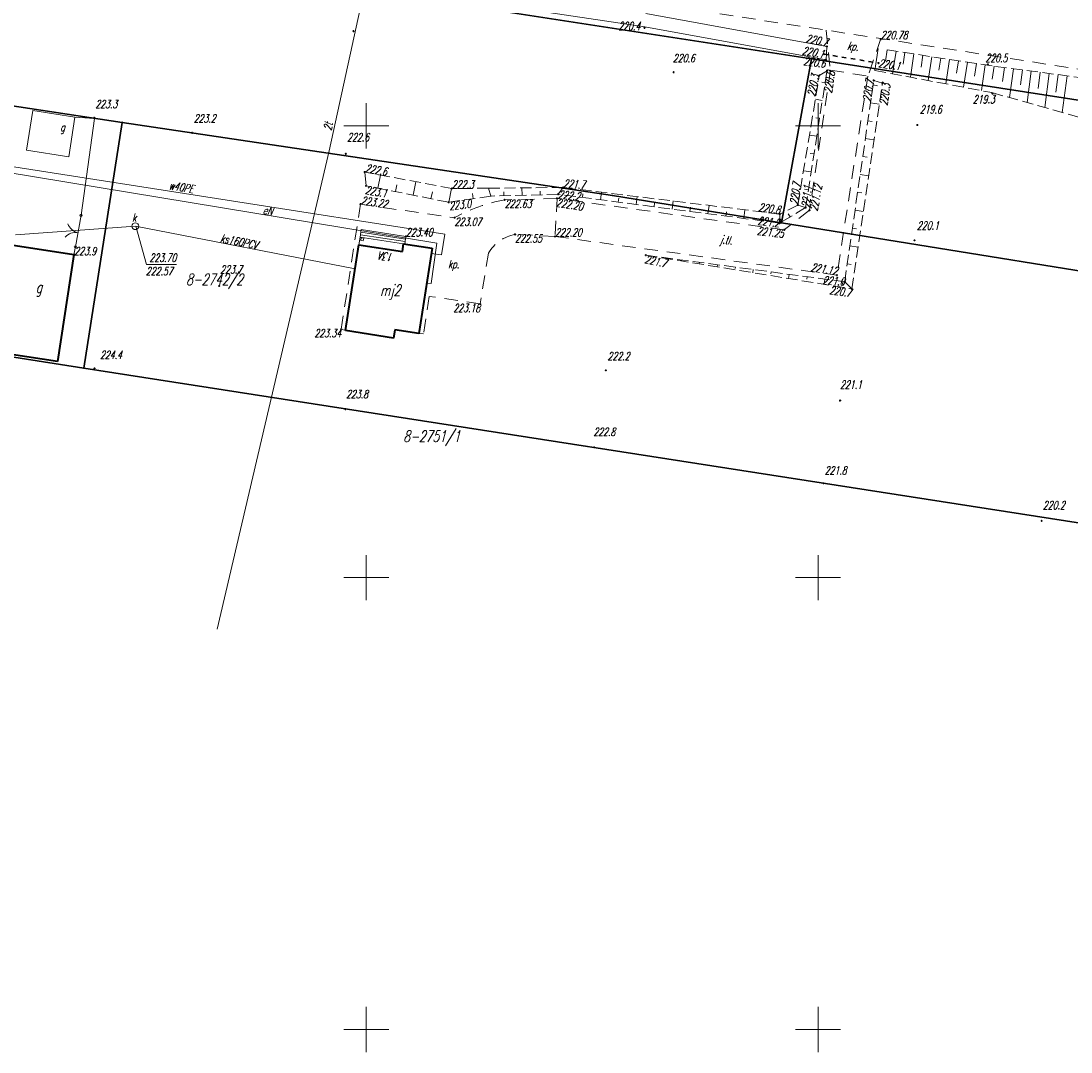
# Model space of a CAD drawing. Header units: millimetres. Extents: x 7501998 to 7504402, y 5666312 to 5667240.
# Tile 8 of 51: x 7502362 to 7502478, y 5666748 to 5666862. Entities that reach past the tile are written whole.
import ezdxf
from ezdxf.enums import TextEntityAlignment as Align

# ---------------------------------------------------------------- set-up
doc = ezdxf.new("R2010")
doc.units = ezdxf.units.MM
doc.header["$MEASUREMENT"] = 0
for name, pattern in [('1', [0]), ('3', [1, 0.5, -0.5]), ('4', [2.5, 1.5, -1]), ('BGS', [7.5, 7.5]), ('KOR', [0]), ('WSD', [1.75, 1.25, -0.5]), ('WSQ', [1.75, 1.25, -0.5])]:
    doc.linetypes.add(name, pattern=pattern)
doc.layers.get('0').update_dxf_attribs({"color": 250, "linetype": 'CONTINUOUS', "lineweight": 100})
for name, color, linetype, lineweight in [('Dzialki', 7, '1', 30), ('EADTD_T_0', 7, 'CONTINUOUS', 18), ('EBTPO_L_2', 7, '1', 18), ('EBUOA_T_0', 7, 'CONTINUOUS', 18), ('EBUOA_T_1', 7, 'CONTINUOUS', 25), ('EBUPP_L_0', 7, '1', 18), ('EBUPP_L_1', 7, '1', 40), ('EUZPU_L_3', 7, 'KOR', 18), ('Numery_dzialek', 7, 'CONTINUOUS', 18), ('Podzial_sekcyjny_krzyze', 7, '1', 18), ('Punkty', 7, 'CONTINUOUS', 9), ('SDROK_T_0', 7, 'CONTINUOUS', 18), ('SDRPK_L_1', 7, '4', 18), ('SDRPT_L_0', 7, '3', 35), ('SZOPO_L_0', 7, 'BGS', 18), ('SZOPO_T_0', 7, 'CONTINUOUS', 18), ('UEEOO_T_0', 1, 'CONTINUOUS', 25), ('UEEPON_L_0', 1, '1', 18), ('UKKOA_T_2', 14, 'CONTINUOUS', 18), ('UKKOC_T_2', 14, 'CONTINUOUS', 18), ('UKKOO_T_2', 14, 'CONTINUOUS', 18), ('UKKPA_T_4', 14, 'CONTINUOUS', 18), ('UKKPOD_L_0', 23, '1', 18), ('UTTOO_T_0', 11, 'CONTINUOUS', 25), ('UTTPO_L_0', 11, '1', 18), ('UWWOO_T_0', 5, 'CONTINUOUS', 18), ('UWWPO_L_0', 5, '1', 18), ('WUKOS_T_0', 7, 'CONTINUOUS', 35), ('WUKOS_T_1', 7, 'CONTINUOUS', 15), ('WUKPS_L_2', 7, '1', 18)]:
    doc.layers.add(name, color=color, linetype=linetype, lineweight=lineweight)
doc.styles.get("Standard").update_dxf_attribs({"font": 'Simplex.SHX', "width": 0.75})

# ---------------------------------------------------------------- blocks, each defined once
blk = doc.blocks.new('GRO')
at = {"linetype": 'Continuous'}
blk.add_circle((0, 0), 0.045, dxfattribs=at)
blk = doc.blocks.new('BGB')
at = {"linetype": 'Continuous'}
for centre, start, end in [((-1.5, 0), 359.9995, 60), ((1.5, 0), 120, 180.0005)]:
    blk.add_arc(centre, 1.5, start, end, dxfattribs=at)
blk = doc.blocks.new('ARM')
at = {"linetype": 'Continuous'}
blk.add_circle((0, 0), 0.125, dxfattribs=at)
blk = doc.blocks.new('UKK')
at = {"linetype": 'Continuous'}
blk.add_circle((0, 0), 0.375, dxfattribs=at)
blk = doc.blocks.new('WSP')
at = {"linetype": 'Continuous'}
blk.add_circle((0, 0), 0.045, dxfattribs=at)

msp = doc.modelspace()

# ---------------------------------------------------------------- linework, layer by layer
at = {"layer": 'Dzialki'}
for p, q in [((7502449.26, 5666857.42), (7502332.93, 5666875.38)), ((7502326.52, 5666857.33), (7502373, 5666850.39)), ((7502449.26, 5666857.42), (7502445.94, 5666839.27)), ((7502568.04, 5666839.08), (7502449.26, 5666857.42)), ((7502368.75, 5666823.19), (7502373, 5666850.39)), ((7502373, 5666850.39), (7502427.24, 5666842.29)), ((7502427.24, 5666842.29), (7502445.94, 5666839.27)), ((7502445.94, 5666839.27), (7502529.26, 5666825.84)), ((7502368.75, 5666823.19), (7502317.23, 5666831.21)), ((7502525.58, 5666798.77), (7502368.75, 5666823.19))]:
    msp.add_line(p, q, dxfattribs=at)
at = {"layer": 'EBTPO_L_2', "linetype": '1'}
for p, q in [((7502399.44, 5666838.54), (7502399.32, 5666837.7)), ((7502404.33, 5666837.45), (7502399.4, 5666838.22)), ((7502404.38, 5666837.77), (7502399.44, 5666838.54)), ((7502399.32, 5666837.7), (7502399.18, 5666836.84)), ((7502404.13, 5666836.95), (7502399.32, 5666837.7)), ((7502404.29, 5666837.19), (7502399.36, 5666837.96)), ((7502399.38, 5666837.3), (7502399.42, 5666837.6)), ((7502399.67, 5666837.26), (7502399.38, 5666837.3)), ((7502399.42, 5666837.6), (7502399.72, 5666837.56)), ((7502399.72, 5666837.56), (7502399.67, 5666837.26)), ((7502404.38, 5666837.77), (7502404.25, 5666836.93)), ((7502407.28, 5666836.46), (7502404.13, 5666836.95))]:
    msp.add_line(p, q, dxfattribs=at)
at = {"layer": 'EBUPP_L_0', "linetype": '1'}
for p, q in [((7502362.39, 5666847.3), (7502363.08, 5666851.7)), ((7502363.08, 5666851.7), (7502367.76, 5666850.98)), ((7502367.76, 5666850.98), (7502367.07, 5666846.57)), ((7502367.07, 5666846.57), (7502362.39, 5666847.3))]:
    msp.add_line(p, q, dxfattribs=at)
at = {"layer": 'EBUPP_L_1', "linetype": '1'}
for p, q in [((7502360.69, 5666836.82), (7502367.63, 5666835.78)), ((7502397.71, 5666827.37), (7502399.18, 5666836.84)), ((7502399.18, 5666836.84), (7502404, 5666836.09)), ((7502404, 5666836.09), (7502404.13, 5666836.95)), ((7502404.13, 5666836.95), (7502407.28, 5666836.46)), ((7502407.28, 5666836.46), (7502405.81, 5666827.01)), ((7502367.63, 5666835.78), (7502365.82, 5666823.92)), ((7502403.02, 5666826.52), (7502397.71, 5666827.37)), ((7502403.16, 5666827.43), (7502403.02, 5666826.52)), ((7502405.81, 5666827.01), (7502403.16, 5666827.43)), ((7502365.82, 5666823.92), (7502358.88, 5666824.98))]:
    msp.add_line(p, q, dxfattribs=at)
at = {"layer": 'EUZPU_L_3', "linetype": 'KOR'}
for p, q in [((7502403.89, 5666864.99), (7502430.83, 5666860.98)), ((7502430.94, 5666862.44), (7502450.98, 5666858.79)), ((7502450.88, 5666857.32), (7502430.83, 5666860.98)), ((7502450.98, 5666858.79), (7502450.88, 5666857.32))]:
    msp.add_line(p, q, dxfattribs=at)
at = {"layer": 'Podzial_sekcyjny_krzyze'}
for p, q in [((7502400, 5666847.5), (7502400, 5666852.5)), ((7502450, 5666847.5), (7502450, 5666852.5)), ((7502397.5, 5666850), (7502402.5, 5666850)), ((7502447.5, 5666850), (7502452.5, 5666850)), ((7502400, 5666797.5), (7502400, 5666802.5)), ((7502450, 5666797.5), (7502450, 5666802.5)), ((7502397.5, 5666800), (7502402.5, 5666800)), ((7502447.5, 5666800), (7502452.5, 5666800)), ((7502400, 5666747.5), (7502400, 5666752.5)), ((7502450, 5666747.5), (7502450, 5666752.5)), ((7502397.5, 5666750), (7502402.5, 5666750)), ((7502447.5, 5666750), (7502452.5, 5666750))]:
    msp.add_line(p, q, dxfattribs=at)
at = {"layer": 'SDRPK_L_1', "linetype": '4'}
for p, q in [((7502509.79, 5666851.52), (7502407.16, 5666867.33)), ((7502450.88, 5666860.59), (7502451.36, 5666856.16)), ((7502456.96, 5666859.66), (7502455.51, 5666855.52)), ((7502451.36, 5666856.16), (7502449.05, 5666840.66)), ((7502451.36, 5666856.16), (7502455.51, 5666855.52)), ((7502455.51, 5666855.52), (7502452.09, 5666833.48)), ((7502421.12, 5666841.97), (7502415.32, 5666841.82)), ((7502421.12, 5666841.97), (7502420.89, 5666837.76)), ((7502446.26, 5666838.5), (7502421.12, 5666841.97)), ((7502397.22, 5666827.5), (7502399.36, 5666841.33)), ((7502399.36, 5666841.33), (7502409.77, 5666839.84)), ((7502449.05, 5666840.66), (7502446.26, 5666838.5)), ((7502420.89, 5666837.76), (7502416.47, 5666837.99)), ((7502452.09, 5666833.48), (7502420.89, 5666837.76)), ((7502413.51, 5666835.91), (7502412.6, 5666830.29)), ((7502406.96, 5666831.13), (7502406.35, 5666826.97)), ((7502412.6, 5666830.29), (7502406.96, 5666831.13)), ((7502397.71, 5666827.37), (7502397.22, 5666827.5)), ((7502406.35, 5666826.97), (7502405.81, 5666827.01))]:
    msp.add_line(p, q, dxfattribs=at)
for centre, radius, start, end in [((7502418.68, 5666823.63), 18.5, 100.4706, 118.7978), ((7502417.29, 5666833.68), 4.39, 100.7496, 149.442)]:
    msp.add_arc(centre, radius, start, end, dxfattribs=at)
at = {"layer": 'SDRPT_L_0', "linetype": '3'}
msp.add_line((7502450.66, 5666857.94), (7502456.71, 5666856.95), dxfattribs=at)
at = {"layer": 'SZOPO_L_0', "linetype": 'BGS'}
for p, q in [((7502369.93, 5666850.8), (7502367.76, 5666850.98)), ((7502368.44, 5666840.11), (7502369.93, 5666850.8)), ((7502367.81, 5666836.61), (7502368.44, 5666840.11)), ((7502367.63, 5666835.78), (7502367.81, 5666836.61))]:
    msp.add_line(p, q, dxfattribs=at)
at = {"layer": 'UEEPON_L_0', "linetype": '1'}
for p, q in [((7502407.81, 5666837.02), (7502360.16, 5666844.87)), ((7502407.18, 5666832.54), (7502407.81, 5666837.02)), ((7502406.68, 5666832.61), (7502407.18, 5666832.54))]:
    msp.add_line(p, q, dxfattribs=at)
at = {"layer": 'UKKOC_T_2', "linetype": 'Continuous'}
for p, q in [((7502374.5, 5666838.89), (7502375.68, 5666834.66)), ((7502375.68, 5666834.66), (7502379, 5666834.66))]:
    msp.add_line(p, q, dxfattribs=at)
at = {"layer": 'UKKPOD_L_0', "linetype": '1'}
for p, q in [((7502374.44, 5666838.89), (7502361.19, 5666837.93)), ((7502398.77, 5666834.17), (7502374.44, 5666838.89))]:
    msp.add_line(p, q, dxfattribs=at)
at = {"layer": 'UTTPO_L_0', "linetype": '1'}
for p, q in [((7502395.88, 5666847.23), (7502400.01, 5666866.17)), ((7502383.5, 5666794.31), (7502395.88, 5666847.23))]:
    msp.add_line(p, q, dxfattribs=at)
at = {"layer": 'UWWPO_L_0', "linetype": '1'}
for p, q in [((7502360.52, 5666845.55), (7502408.69, 5666838.01)), ((7502408.69, 5666838.01), (7502408.31, 5666835.72)), ((7502407.28, 5666836.46), (7502407.19, 5666835.87)), ((7502407.19, 5666835.87), (7502408.31, 5666835.72))]:
    msp.add_line(p, q, dxfattribs=at)
at = {"layer": 'WUKPS_L_2', "linetype": '1'}
for p, q in [((7502456.65, 5666858.56), (7502456.28, 5666856.14)), ((7502457.64, 5666858.41), (7502457.45, 5666857.18)), ((7502458.63, 5666858.26), (7502458.25, 5666855.77)), ((7502459.61, 5666858.11), (7502459.42, 5666856.84)), ((7502460.6, 5666857.96), (7502460.22, 5666855.4)), ((7502461.59, 5666857.81), (7502461.4, 5666856.51)), ((7502462.58, 5666857.66), (7502462.18, 5666855.02)), ((7502463.57, 5666857.51), (7502463.37, 5666856.17)), ((7502464.56, 5666857.36), (7502464.15, 5666854.65)), ((7502465.55, 5666857.21), (7502465.34, 5666855.84)), ((7502466.54, 5666857.06), (7502466.11, 5666854.27)), ((7502467.52, 5666856.91), (7502467.31, 5666855.5)), ((7502450.99, 5666856.11), (7502450.14, 5666855.58)), ((7502468.51, 5666856.76), (7502468.08, 5666853.9)), ((7502469.5, 5666856.61), (7502469.28, 5666855.16)), ((7502470.62, 5666856.46), (7502470.42, 5666854.93)), ((7502471.62, 5666856.33), (7502471.19, 5666853.13)), ((7502472.61, 5666856.2), (7502472.39, 5666854.53)), ((7502473.6, 5666856.07), (7502473.14, 5666852.58)), ((7502474.59, 5666855.94), (7502474.35, 5666854.13)), ((7502475.58, 5666855.81), (7502475.08, 5666852.04)), ((7502476.57, 5666855.67), (7502476.31, 5666853.72)), ((7502450.78, 5666854.79), (7502450.4, 5666854.85)), ((7502456.09, 5666854.53), (7502456.58, 5666854.45)), ((7502456.16, 5666855.03), (7502457.12, 5666854.74)), ((7502477.56, 5666855.54), (7502477.03, 5666851.49)), ((7502450.47, 5666852.82), (7502449.7, 5666852.94)), ((7502455.8, 5666852.55), (7502456.77, 5666852.41)), ((7502450.17, 5666850.84), (7502449.77, 5666850.9)), ((7502455.52, 5666850.57), (7502456, 5666850.5)), ((7502449.86, 5666848.86), (7502449.05, 5666848.99)), ((7502455.23, 5666848.59), (7502456.19, 5666848.45)), ((7502449.55, 5666846.89), (7502449.13, 5666846.95)), ((7502454.95, 5666846.61), (7502455.42, 5666846.54)), ((7502399.97, 5666843.37), (7502399.83, 5666844.89)), ((7502401.27, 5666843.11), (7502401.56, 5666844.56)), ((7502449.24, 5666844.91), (7502448.39, 5666845.04)), ((7502454.66, 5666844.63), (7502455.6, 5666844.49)), ((7502403.24, 5666842.72), (7502403.38, 5666843.46)), ((7502405.2, 5666842.33), (7502405.49, 5666843.82)), ((7502409.12, 5666841.55), (7502409.42, 5666843.08)), ((7502413.8, 5666842.23), (7502413.51, 5666843.1)), ((7502417.24, 5666842.32), (7502417.22, 5666843.14)), ((7502421.24, 5666842.43), (7502421.78, 5666843.18)), ((7502448.93, 5666842.94), (7502448.5, 5666843)), ((7502407.16, 5666841.94), (7502407.31, 5666842.69)), ((7502411.82, 5666841.94), (7502411.74, 5666842.51)), ((7502415.24, 5666842.27), (7502415.23, 5666842.69)), ((7502419.24, 5666842.38), (7502419.23, 5666842.76)), ((7502423.92, 5666842.08), (7502423.98, 5666842.49)), ((7502425.91, 5666841.82), (7502426.02, 5666842.66)), ((7502427.89, 5666841.56), (7502427.95, 5666841.99)), ((7502429.87, 5666841.31), (7502429.99, 5666842.17)), ((7502433.84, 5666840.79), (7502433.96, 5666841.69)), ((7502454.38, 5666842.65), (7502454.84, 5666842.58)), ((7502431.86, 5666841.05), (7502431.91, 5666841.49)), ((7502435.82, 5666840.53), (7502435.88, 5666840.99)), ((7502437.81, 5666840.27), (7502437.93, 5666841.2)), ((7502441.77, 5666839.76), (7502441.9, 5666840.71)), ((7502448.62, 5666840.96), (7502447.76, 5666841.24)), ((7502454.09, 5666840.67), (7502455.01, 5666840.54)), ((7502439.79, 5666840.01), (7502439.85, 5666840.49)), ((7502443.76, 5666839.5), (7502443.82, 5666839.98)), ((7502445.74, 5666839.24), (7502445.76, 5666840.24)), ((7502446.9, 5666839.93), (7502446.7, 5666840.27)), ((7502453.81, 5666838.69), (7502454.26, 5666838.62)), ((7502453.52, 5666836.71), (7502454.43, 5666836.58)), ((7502432.92, 5666835.43), (7502432.92, 5666835.4)), ((7502434.9, 5666835.16), (7502434.89, 5666835.04)), ((7502436.89, 5666834.9), (7502436.88, 5666834.81)), ((7502453.24, 5666834.73), (7502453.68, 5666834.67)), ((7502438.87, 5666834.63), (7502438.84, 5666834.4)), ((7502440.85, 5666834.37), (7502440.83, 5666834.22)), ((7502442.83, 5666834.1), (7502442.79, 5666833.75)), ((7502444.82, 5666833.84), (7502444.79, 5666833.63)), ((7502446.8, 5666833.57), (7502446.74, 5666833.11)), ((7502448.78, 5666833.31), (7502448.75, 5666833.04)), ((7502450.76, 5666833.04), (7502450.69, 5666832.46)), ((7502452.75, 5666832.78), (7502452.7, 5666832.45)), ((7502452.95, 5666832.75), (7502453.74, 5666831.96))]:
    msp.add_line(p, q, dxfattribs=at)
at = {"layer": 'WUKPS_L_2', "linetype": 'WSQ'}
for p, q in [((7502457.64, 5666858.41), (7502469.63, 5666856.59)), ((7502448.62, 5666840.96), (7502450.99, 5666856.11)), ((7502469.63, 5666856.59), (7502482.99, 5666854.83)), ((7502452.95, 5666832.75), (7502456.16, 5666855.03)), ((7502409.12, 5666841.55), (7502399.97, 5666843.37)), ((7502413.8, 5666842.23), (7502409.12, 5666841.55)), ((7502421.24, 5666842.43), (7502413.8, 5666842.23)), ((7502445.74, 5666839.24), (7502421.24, 5666842.43)), ((7502448.62, 5666840.96), (7502445.74, 5666839.24)), ((7502430.94, 5666835.69), (7502452.95, 5666832.75))]:
    msp.add_line(p, q, dxfattribs=at)
at = {"layer": 'WUKPS_L_2', "linetype": 'WSD'}
for p, q in [((7502456.28, 5666856.14), (7502469.24, 5666853.68)), ((7502447.76, 5666841.24), (7502450.14, 5666855.58)), ((7502453.74, 5666831.96), (7502457.12, 5666854.74)), ((7502469.24, 5666853.68), (7502485.98, 5666848.97)), ((7502409.47, 5666843.07), (7502399.83, 5666844.89)), ((7502413.51, 5666843.1), (7502409.47, 5666843.07)), ((7502421.78, 5666843.18), (7502413.51, 5666843.1)), ((7502445.76, 5666840.24), (7502421.78, 5666843.18)), ((7502447.76, 5666841.24), (7502445.76, 5666840.24)), ((7502430.94, 5666835.69), (7502453.74, 5666831.96))]:
    msp.add_line(p, q, dxfattribs=at)
at = {"layer": 'WUKPS_L_2', "linetype": '1'}
for p in [(7502413.8, 5666842.23), (7502448.62, 5666840.96), (7502448.62, 5666840.96), (7502445.74, 5666839.24), (7502430.94, 5666835.69), (7502430.94, 5666835.69), (7502430.94, 5666835.69)]:
    msp.add_point(p, dxfattribs=at)

# ---------------------------------------------------------------- block references
at = {"layer": 'Punkty'}
for p in [(7502449.26, 5666857.42), (7502373, 5666850.39), (7502427.24, 5666842.29), (7502445.94, 5666839.27), (7502368.75, 5666823.19)]:
    msp.add_blockref('GRO', p, dxfattribs=at)
at = {"layer": 'SZOPO_T_0'}
for name, p, rotation in [('ARM', (7502368.44, 5666840.11), 250.8930009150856), ('BGB', (7502368.09, 5666838.18), 78.66571020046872), ('ARM', (7502367.81, 5666836.61), 250.8930009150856)]:
    msp.add_blockref(name, p, dxfattribs=dict(at, rotation=rotation))
at = {"layer": 'UKKPA_T_4'}
msp.add_blockref('UKK', (7502374.44, 5666838.89), dxfattribs=at)
at = {"layer": 'WUKOS_T_0'}
for p in [(7502398.59, 5666860.49), (7502430.79, 5666860.86), (7502456.94, 5666859.6), (7502450.66, 5666857.94), (7502450.98, 5666858.79), (7502450.88, 5666857.32), (7502456.71, 5666856.95), (7502468.8, 5666856.8), (7502434.02, 5666855.94), (7502450.14, 5666855.58), (7502450.99, 5666856.11), (7502456.16, 5666855.03), (7502457.12, 5666854.74), (7502469.3, 5666853.59), (7502369.89, 5666850.89), (7502460.99, 5666850.1), (7502380.73, 5666849.24), (7502397.73, 5666846.91), (7502399.83, 5666844.89), (7502399.97, 5666843.37), (7502409.47, 5666843.07), (7502421.78, 5666843.18), (7502415.32, 5666841.82), (7502421.12, 5666841.97), (7502421.24, 5666842.43), (7502399.36, 5666841.33), (7502409.12, 5666841.55), (7502447.76, 5666841.24), (7502448.62, 5666840.96), (7502449.05, 5666840.66), (7502409.77, 5666839.84), (7502445.76, 5666840.24), (7502445.74, 5666839.24), (7502446.26, 5666838.5), (7502404.38, 5666837.77), (7502416.47, 5666837.99), (7502420.89, 5666837.76), (7502460.67, 5666837.33), (7502367.73, 5666835.73), (7502430.94, 5666835.69), (7502452.09, 5666833.48), (7502452.95, 5666832.75), (7502383.72, 5666832.28), (7502453.74, 5666831.96), (7502412.6, 5666830.29), (7502397.22, 5666827.5), (7502369.92, 5666823.16), (7502426.51, 5666822.95), (7502452.44, 5666819.6), (7502397.69, 5666818.66), (7502425.22, 5666814.42), (7502450.6, 5666810.44), (7502474.75, 5666806.29)]:
    msp.add_blockref('WSP', p, dxfattribs=at)

# ---------------------------------------------------------------- texts
at = {"layer": 'EADTD_T_0', "oblique": 15, "width": 0.7}
msp.add_text('13A', height=0.9, rotation=172.87, dxfattribs=at).set_placement((7502402.94, 5666835), align=Align.TOP_LEFT)
at = {"layer": 'EBUOA_T_0', "oblique": 15, "width": 0.7}
msp.add_text('g', height=0.9, rotation=0.065, dxfattribs=at).set_placement((7502366.39, 5666849.71), align=Align.MIDDLE)
at = {"layer": 'EBUOA_T_1', "oblique": 15, "width": 0.7}
for s, rotation, p in [('g', 0.065, (7502363.78, 5666831.95)), ('mj2', 0.07, (7502402.65, 5666831.63))]:
    msp.add_text(s, height=1.25, rotation=rotation, dxfattribs=at).set_placement(p, align=Align.MIDDLE)
at = {"layer": 'Numery_dzialek', "oblique": 15, "width": 0.7}
for s, p in [('8-2742/2', (7502380.05, 5666833.63)), ('8-2751/1', (7502404.09, 5666816.27))]:
    msp.add_text(s, height=1.25, dxfattribs=at).set_placement(p, align=Align.TOP_LEFT)
at = {"layer": 'SDROK_T_0', "oblique": 15, "width": 0.7}
for s, rotation, p in [('kp.', 353.8298, (7502453.3, 5666859.33)), ('j.tl.', 353.8627, (7502439.23, 5666837.9))]:
    msp.add_text(s, height=0.9, rotation=rotation, dxfattribs=at).set_placement(p, align=Align.TOP_LEFT)
msp.add_text('kp.', height=0.9, dxfattribs=at).set_placement((7502409.05, 5666835.15), align=Align.TOP_LEFT)
at = {"layer": 'UEEOO_T_0', "oblique": 15, "width": 0.7}
msp.add_text('eN', height=0.9, rotation=351.2222, dxfattribs=at).set_placement((7502388.65, 5666841.15), align=Align.TOP_LEFT)
at = {"layer": 'UKKOA_T_2', "oblique": 15, "width": 0.7}
msp.add_text('k', height=0.9, dxfattribs=at).set_placement((7502374.09, 5666840.31), align=Align.TOP_LEFT)
at = {"layer": 'UKKOC_T_2', "oblique": 15, "width": 0.7}
for s, p in [('223.70', (7502376, 5666835.86)), ('222.57', (7502375.6, 5666834.36))]:
    msp.add_text(s, height=0.9, dxfattribs=at).set_placement(p, align=Align.TOP_LEFT)
at = {"layer": 'UKKOO_T_2', "oblique": 15, "width": 0.7}
msp.add_text('ks160PCV', height=0.9, rotation=349.0476, dxfattribs=at).set_placement((7502383.79, 5666837.15))
at = {"layer": 'UTTOO_T_0', "oblique": 15, "width": 0.7}
msp.add_text('2t', height=0.9, rotation=81.1502, dxfattribs=at).set_placement((7502396.15, 5666849.45))
at = {"layer": 'UWWOO_T_0', "oblique": 15, "width": 0.7}
msp.add_text('w40PE', height=0.9, rotation=350.9097, dxfattribs=at).set_placement((7502378.1, 5666842.99))
at = {"layer": 'WUKOS_T_1', "oblique": 15, "width": 0.7}
for s, p in [('220.4', (7502427.89, 5666861.5)), ('220.5', (7502468.52, 5666857.96)), ('219.3', (7502467.13, 5666853.39)), ('222.63', (7502415.32, 5666841.82)), ('223.07', (7502409.77, 5666839.84)), ('222.55', (7502416.47, 5666837.99))]:
    msp.add_text(s, height=0.9, dxfattribs=at).set_placement(p, align=Align.TOP_LEFT)
for s, p in [('220.78', (7502456.94, 5666859.6)), ('220.6', (7502433.93, 5666857.04)), ('223.3', (7502370.01, 5666851.96)), ('219.6', (7502461.26, 5666851.38)), ('223.2', (7502380.9, 5666850.36)), ('222.6', (7502397.88, 5666848.29)), ('222.3', (7502409.47, 5666843.07)), ('220.1', (7502460.94, 5666838.51)), ('223.40', (7502404.38, 5666837.77)), ('222.20', (7502420.89, 5666837.76)), ('223.9', (7502367.68, 5666835.69)), ('223.7', (7502383.83, 5666833.65)), ('224.4', (7502370.53, 5666824.2)), ('222.2', (7502426.7, 5666824.06)), ('223.8', (7502397.76, 5666819.86)), ('221.1', (7502452.43, 5666820.91)), ('222.8', (7502425.13, 5666815.68)), ('221.8', (7502450.73, 5666811.42)), ('220.2', (7502474.88, 5666807.56))]:
    msp.add_text(s, height=0.9, dxfattribs=at).set_placement(p)
for s, rotation, p in [('220.7', 348.8614, (7502450.98, 5666858.79)), ('220.3', 78.8799, (7502450.14, 5666855.58)), ('220.7', 82.049, (7502456.16, 5666855.03)), ('220.8', 352.2118, (7502445.76, 5666840.24)), ('221.12', 351.3396, (7502452.09, 5666833.48))]:
    msp.add_text(s, height=0.9, rotation=rotation, dxfattribs=at).set_placement(p, align=Align.RIGHT)
for s, rotation, p in [('220.1', 350.3415, (7502450.66, 5666857.94)), ('221.2', 353.564, (7502445.74, 5666839.24)), ('221.0', 355.6757, (7502452.95, 5666832.75))]:
    msp.add_text(s, height=0.9, rotation=rotation, dxfattribs=at).set_placement(p, align=Align.MIDDLE_RIGHT)
for s, rotation, p in [('220.6', 352.6058, (7502450.88, 5666857.32)), ('220.8', 81.5919, (7502450.99, 5666856.11)), ('220.3', 81.7676, (7502457.12, 5666854.74)), ('221.25', 353.5567, (7502446.26, 5666838.5)), ('220.7', 352.5642, (7502453.74, 5666831.96))]:
    msp.add_text(s, height=0.9, rotation=rotation, dxfattribs=at).set_placement(p, align=Align.TOP_RIGHT)
for s, rotation, p in [('220.1', 351.8446, (7502456.71, 5666856.95)), ('222.2', 353.9782, (7502421.24, 5666842.43)), ('221.1', 84.0276, (7502448.62, 5666840.96))]:
    msp.add_text(s, height=0.9, rotation=rotation, dxfattribs=at).set_placement(p, align=Align.MIDDLE_LEFT)
for s, rotation, p in [('222.6', 350.443, (7502399.83, 5666844.89)), ('221.7', 356.3856, (7502421.78, 5666843.18)), ('220.7', 81.9373, (7502447.76, 5666841.24)), ('223.22', 351.3929, (7502399.36, 5666841.33))]:
    msp.add_text(s, height=0.9, rotation=rotation, dxfattribs=at).set_placement(p)
for s, rotation, p in [('223.1', 350.232, (7502399.97, 5666843.37)), ('221.12', 79.897, (7502449.05, 5666840.66)), ('223.0', 6.9896, (7502409.12, 5666841.55)), ('222.20', 350.8183, (7502421.12, 5666841.97)), ('221.7', 348.4551, (7502430.94, 5666835.69))]:
    msp.add_text(s, height=0.9, rotation=rotation, dxfattribs=at).set_placement(p, align=Align.TOP_LEFT)
for s, p in [('223.18', (7502412.6, 5666830.29)), ('223.34', (7502397.22, 5666827.5))]:
    msp.add_text(s, height=0.9, dxfattribs=at).set_placement(p, align=Align.TOP_RIGHT)

doc.saveas('drawing.dxf')
